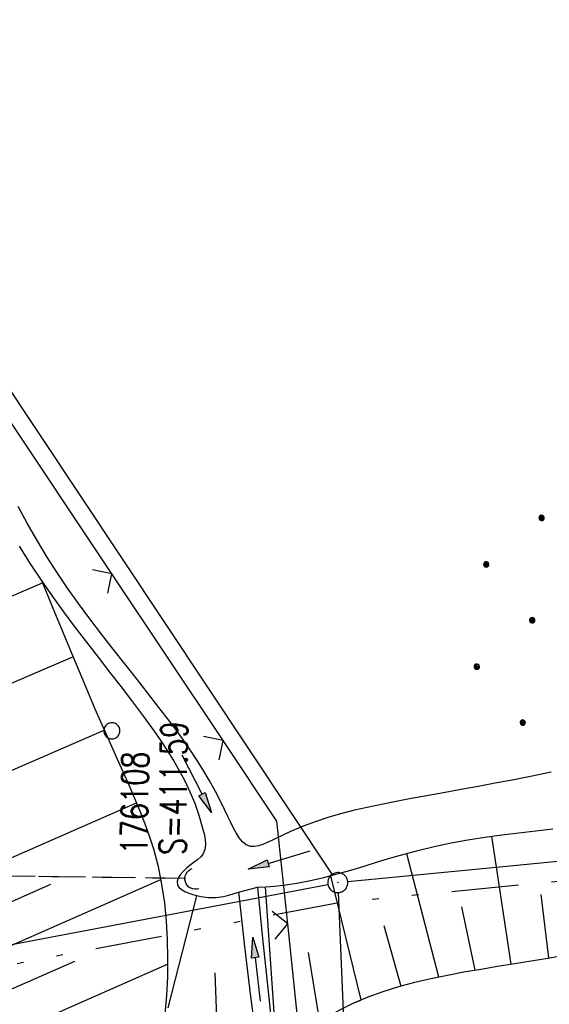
# Model space of a CAD drawing. Extents: x 508513 to 509174, y 450079 to 451036.
# Tile 11 of 51: x 509020 to 509059, y 450207 to 450281. Entities that reach past the tile are written whole.
import ezdxf

# ---------------------------------------------------------------- set-up
doc = ezdxf.new("R2010")
doc.units = 0
doc.header["$LTSCALE"] = 10
doc.header["$MEASUREMENT"] = 0
for name, pattern in [('AUSGEZOGEN', [0]), ('LT00', [0]), ('LT09', [0.54, 0.2, -0.1, 0.02, -0.1, 0.02, -0.1]), ('LT12', [0.4, 0.3, -0.1]), ('STRICHLINIE2', [0.375, 0.25, -0.125])]:
    doc.linetypes.add(name, pattern=pattern)
doc.layers.get('0').update_dxf_attribs({"linetype": 'LT00'})
for name, color, linetype in [('--EK_Haltung', 7, 'STRICHLINIE2'), ('--EK_Schacht-Text', 5, 'LT00'), ('--EL_DFK_AB_L', 21, 'LT00'), ('--EL_DFK_AB_P', 7, 'LT00'), ('--EL_Haltung', 182, 'STRICHLINIE2'), ('DFK_AB_L', 21, 'LT00'), ('DFK_AB_P', 7, 'LT00'), ('DFK_KATASTER', 250, 'LT00'), ('DFK_NUTZUNG', 250, 'LT00'), ('DFK_VERMPKT', 252, 'LT00'), ('DL', 182, 'LT12'), ('GEMARKUNGSGRENZE', 3, 'LT09'), ('PFEIL', 140, 'AUSGEZOGEN'), ('V122_BOESCH', 250, 'LT00'), ('V122_BOSCHUNG', 250, 'LT00'), ('V122_GRABEN', 250, 'LT00'), ('V122_RAUHGE', 250, 'LT00'), ('V122_UK_DURCH', 182, 'LT00'), ('V122_ZAUN', 40, 'LT00'), ('V123_BOESCH', 250, 'LT00')]:
    doc.layers.add(name, color=color, linetype=linetype)
doc.styles.add('schachtbeschriftung', font='romans.shx', dxfattribs={"width": 0.75, "height": 2})

# ---------------------------------------------------------------- blocks, each defined once
blk = doc.blocks.new('SYMB7010')
at = {"color": 0, "linetype": 'ByBlock'}
for points in [[(-0.031408, 0.499213), (-0.093728, 0.49134), (-0.15457, 0.475719), (-0.212975, 0.452595), (-0.268021, 0.422333), (-0.31884, 0.385411), (-0.36463, 0.342411), (-0.40467, 0.29401), (-0.438329, 0.240973), (-0.465074, 0.184136), (-0.484486, 0.124395), (-0.496256, 0.062692), (-0.5002, 0)], [(-0.5002, 0), (-0.496256, -0.062692), (-0.484486, -0.124395), (-0.465075, -0.184136), (-0.438329, -0.240973), (-0.404671, -0.29401), (-0.36463, -0.342411), (-0.31884, -0.385411), (-0.268021, -0.422333), (-0.212975, -0.452595), (-0.154571, -0.475719), (-0.093728, -0.49134), (-0.031408, -0.499213), (0.031408, -0.499213)], [(0.5002, 0), (0.496256, 0.062692), (0.484485, 0.124395), (0.465074, 0.184136), (0.438329, 0.240973), (0.40467, 0.29401), (0.36463, 0.342411), (0.31884, 0.385411), (0.268021, 0.422333), (0.212975, 0.452595), (0.15457, 0.475719), (0.093728, 0.49134), (0.031408, 0.499213), (-0.031408, 0.499213)], [(0.031408, -0.499213), (0.093728, -0.491341), (0.15457, -0.475719), (0.212975, -0.452595), (0.268021, -0.422333), (0.31884, -0.385411), (0.36463, -0.342411), (0.404671, -0.294011), (0.438329, -0.240974), (0.465075, -0.184136), (0.484486, -0.124395), (0.496256, -0.062692), (0.500201, 0)]]:
    blk.add_lwpolyline(points, dxfattribs=at)
blk = doc.blocks.new('Ackerland7')
at = {"layer": 'DFK_NUTZUNG', "color": 0, "linetype": 'ByBlock'}
for p, q in [((-4, 3.928), (-4, 3.67)), ((-3.95, 3.628), (-3.95, 3.97)), ((-3.9, 3.99), (-3.9, 3.607)), ((-3.85, 3.601), (-3.85, 3.997)), ((-3.8, 3.99), (-3.8, 3.607)), ((-3.75, 3.628), (-3.75, 3.97)), ((-3.7, 3.928), (-3.7, 3.67)), ((-3.65, 3.798), (-3.65, 3.8)), ((3.7, 3.929), (3.7, 3.671)), ((3.75, 3.629), (3.75, 3.971)), ((3.8, 3.992), (3.8, 3.608)), ((3.85, 3.602), (3.85, 3.998)), ((3.9, 3.992), (3.9, 3.608)), ((3.95, 3.629), (3.95, 3.971)), ((4, 3.929), (4, 3.671)), ((4.05, 3.799), (4.05, 3.801)), ((-7.85, 0.129), (-7.85, -0.129)), ((-7.8, -0.171), (-7.8, 0.171)), ((-7.75, 0.192), (-7.75, -0.192)), ((-7.7, -0.198), (-7.7, 0.198)), ((-7.65, 0.192), (-7.65, -0.192)), ((-7.6, -0.171), (-7.6, 0.171)), ((-7.55, 0.129), (-7.55, -0.129)), ((-7.5, -0.001), (-7.5, 0.001)), ((-0.15, 0.129), (-0.15, -0.129)), ((-0.1, -0.171), (-0.1, 0.171)), ((-0.05, 0.192), (-0.05, -0.192)), ((0, -0.198), (0, 0.198)), ((0.05, 0.192), (0.05, -0.192)), ((0.1, -0.171), (0.1, 0.171)), ((0.15, 0.129), (0.15, -0.129)), ((0.2, -0.001), (0.2, 0.001)), ((7.55, 0.129), (7.55, -0.129)), ((7.6, -0.171), (7.6, 0.171)), ((7.65, 0.192), (7.65, -0.192)), ((7.7, -0.198), (7.7, 0.198)), ((7.75, 0.192), (7.75, -0.192)), ((7.8, -0.171), (7.8, 0.171)), ((7.85, 0.129), (7.85, -0.129)), ((7.9, -0.001), (7.9, 0.001)), ((-4, -3.671), (-4, -3.929)), ((-3.95, -3.971), (-3.95, -3.629)), ((-3.9, -3.608), (-3.9, -3.992)), ((-3.85, -3.998), (-3.85, -3.602)), ((-3.8, -3.608), (-3.8, -3.992)), ((-3.75, -3.971), (-3.75, -3.629)), ((-3.7, -3.671), (-3.7, -3.929)), ((3.7, -3.671), (3.7, -3.929)), ((3.75, -3.971), (3.75, -3.629)), ((3.8, -3.608), (3.8, -3.992)), ((3.85, -3.998), (3.85, -3.602)), ((3.9, -3.608), (3.9, -3.992)), ((3.95, -3.971), (3.95, -3.629)), ((4, -3.671), (4, -3.929)), ((-3.65, -3.801), (-3.65, -3.799)), ((4.05, -3.801), (4.05, -3.799))]:
    blk.add_line(p, q, dxfattribs=at)
for points in [[(-3.65, 3.799), (-3.67, 3.886), (-3.725, 3.955), (-3.805, 3.994), (-3.894, 3.994), (-3.975, 3.955), (-4.03, 3.886), (-4.05, 3.799), (-4.03, 3.712), (-3.975, 3.642), (-3.894, 3.604), (-3.805, 3.604), (-3.725, 3.642), (-3.67, 3.712), (-3.65, 3.799)], [(4.05, 3.8), (4.03, 3.887), (3.975, 3.956), (3.894, 3.995), (3.805, 3.995), (3.725, 3.956), (3.67, 3.887), (3.65, 3.8), (3.67, 3.713), (3.725, 3.644), (3.805, 3.605), (3.894, 3.605), (3.975, 3.644), (4.03, 3.713), (4.05, 3.8)], [(-7.5, 0), (-7.52, 0.087), (-7.575, 0.156), (-7.655, 0.195), (-7.744, 0.195), (-7.825, 0.156), (-7.88, 0.087), (-7.9, 0)], [(0.2, 0), (0.18, 0.087), (0.125, 0.156), (0.045, 0.195), (-0.044, 0.195), (-0.125, 0.156), (-0.18, 0.087), (-0.2, 0)], [(-0.2, 0), (-0.18, -0.087), (-0.125, -0.156), (-0.044, -0.195), (0.045, -0.195), (0.125, -0.156), (0.18, -0.087), (0.2, 0)], [(7.9, 0), (7.88, 0.087), (7.825, 0.156), (7.744, 0.195), (7.655, 0.195), (7.575, 0.156), (7.52, 0.087), (7.5, 0)], [(7.5, 0), (7.52, -0.087), (7.575, -0.156), (7.655, -0.195), (7.744, -0.195), (7.825, -0.156), (7.88, -0.087), (7.9, 0)], [(-7.9, 0), (-7.88, -0.087), (-7.825, -0.156), (-7.744, -0.195), (-7.655, -0.195), (-7.575, -0.156), (-7.52, -0.087), (-7.5, 0)], [(-3.65, -3.8), (-3.67, -3.713), (-3.725, -3.644), (-3.805, -3.605), (-3.894, -3.605), (-3.975, -3.644), (-4.03, -3.713), (-4.05, -3.8), (-4.03, -3.887), (-3.975, -3.956), (-3.894, -3.995), (-3.805, -3.995), (-3.725, -3.956), (-3.67, -3.887), (-3.65, -3.8)], [(4.05, -3.8), (4.03, -3.713), (3.975, -3.644), (3.894, -3.605), (3.805, -3.605), (3.725, -3.644), (3.67, -3.713), (3.65, -3.8), (3.67, -3.887), (3.725, -3.956), (3.805, -3.995), (3.894, -3.995), (3.975, -3.956), (4.03, -3.887), (4.05, -3.8)]]:
    blk.add_lwpolyline(points, dxfattribs=at)
blk = doc.blocks.new('SYMB0003')
at = {"color": 0, "linetype": 'ByBlock'}
for p, q in [((-0.015712, 0), (0.010166, 0.012015)), ((0, -0.021257), (-0.015712, 0)), ((0.010166, 0.012015), (0, -0.021257))]:
    blk.add_line(p, q, dxfattribs=at)
for points in [[(-0.031395, 0.499013), (-0.093691, 0.491144), (-0.154509, 0.475528), (-0.21289, 0.452414), (-0.267913, 0.422164), (-0.318712, 0.385257), (-0.364484, 0.342274), (-0.404509, 0.293893), (-0.438154, 0.240877), (-0.464888, 0.184062), (-0.484292, 0.124345), (-0.496058, 0.062667), (-0.5, 0)], [(0.5, 0), (0.496057, 0.062667), (0.484292, 0.124345), (0.464888, 0.184062), (0.438153, 0.240877), (0.404509, 0.293893), (0.364484, 0.342274), (0.318712, 0.385257), (0.267913, 0.422164), (0.21289, 0.452414), (0.154509, 0.475528), (0.093691, 0.491144), (0.031395, 0.499013), (-0.031395, 0.499013)], [(-0.5, 0), (-0.496058, -0.062667), (-0.484292, -0.124345), (-0.464888, -0.184062), (-0.438154, -0.240877), (-0.404509, -0.293893), (-0.364485, -0.342274), (-0.318712, -0.385257), (-0.267914, -0.422164), (-0.21289, -0.452414), (-0.154509, -0.475529), (-0.093691, -0.491144), (-0.031395, -0.499014), (0.031395, -0.499014)], [(0.031395, -0.499014), (0.093691, -0.491144), (0.154509, -0.475529), (0.21289, -0.452414), (0.267914, -0.422164), (0.318712, -0.385257), (0.364485, -0.342274), (0.404509, -0.293893), (0.438154, -0.240877), (0.464889, -0.184062), (0.484292, -0.124345), (0.496058, -0.062667), (0.5, 0)]]:
    blk.add_lwpolyline(points, dxfattribs=at)
blk = doc.blocks.new('SYMB0024')
at = {"color": 0, "linetype": 'ByBlock'}
for p, q in [((-0.5, 0.5), (0, 0)), ((0, 0), (0.5, 0.5))]:
    blk.add_line(p, q, dxfattribs=at)
blk = doc.blocks.new('Pfreil3')
at = {"layer": 'PFEIL'}
blk.add_hatch(color=256, dxfattribs=at).paths.add_polyline_path([(-1.549, 0.273), (-1.549, -0.273), (0, 0)])
for p, q in [((-1.549, 0), (-4.831, 0)), ((-1.549, -0.273), (-1.549, 0.273)), ((-1.549, 0.273), (0, 0)), ((0, 0), (-1.549, -0.273))]:
    blk.add_line(p, q, dxfattribs=at)
blk = doc.blocks.new('SYMB1107')
at = {"color": 0, "linetype": 'ByBlock'}
for points in [[(-0.2, 0), (-0.196157, 0.039018), (-0.184776, 0.076537), (-0.166294, 0.111114), (-0.141421, 0.141421), (-0.111114, 0.166294), (-0.076537, 0.184776), (-0.039018, 0.196157), (0, 0.2)], [(0, 0.2), (0.039018, 0.196157), (0.076537, 0.184776), (0.111114, 0.166294), (0.141421, 0.141421), (0.166294, 0.111114), (0.184776, 0.076537), (0.196157, 0.039018), (0.2, 0)]]:
    blk.add_lwpolyline(points, dxfattribs=at)

msp = doc.modelspace()

# ---------------------------------------------------------------- linework, layer by layer
at = {"layer": '--EK_Haltung'}
msp.add_line((509032.056, 450216.708), (508953.176, 450217.72), dxfattribs=at)
at = {"layer": '--EL_DFK_AB_L'}
for p, q in [((509043.025, 450217.024), (508989.176, 450298.054)), ((508964.777, 450201.509), (509042.703, 450216.26)), ((509043.471, 450215.65), (509045.37, 450169.279))]:
    msp.add_line(p, q, dxfattribs=at)
at = {"layer": '--EL_Haltung'}
msp.add_line((509032.056, 450216.708), (508953.176, 450217.72), dxfattribs=at)
at = {"layer": 'DFK_AB_L'}
for p, q in [((509043.025, 450217.024), (508989.176, 450298.054)), ((508964.777, 450201.509), (509042.703, 450216.26)), ((509043.471, 450215.65), (509045.37, 450169.279))]:
    msp.add_line(p, q, dxfattribs=at)
at = {"layer": 'DFK_KATASTER'}
msp.add_line((509044.187, 450216.472), (509083.134, 450220.247), dxfattribs=at)
at = {"layer": 'DL'}
msp.add_line((509032.056, 450216.708), (508953.176, 450217.72), dxfattribs=at)
at = {"layer": 'GEMARKUNGSGRENZE', "ltscale": 2.5, "flags": 128}
msp.add_lwpolyline([(509076.194, 450405.665), (509076.074, 450403.694), (509081.153, 450328.944), (509081.029, 450326.358), (509078.755, 450279.717), (509083.322, 450243.419), (509085.507, 450218.971), (509043.653, 450214.913), (508963.647, 450199.768), (508940.518, 450218.062), (508936.533, 450218.888), (508923.474, 450224.178), (508911.65, 450231.615), (508893.566, 450244.712), (508872.214, 450254.718), (508860.811, 450262.27), (508848.28, 450268.218), (508845.813, 450267.264), (508837.483, 450270.105), (508824.16, 450269.906), (508822.861, 450270.298)], dxfattribs=at)
at = {"layer": 'V122_BOESCH'}
for points in [[(509021.292, 450238.981), (509022.078, 450237.066), (509022.866, 450235.151), (509023.661, 450233.238), (509024.463, 450231.326), (509025.278, 450229.417), (509026.107, 450227.51), (509026.952, 450225.607), (509027.378, 450224.665), (509027.802, 450223.721), (509028.217, 450222.774), (509028.615, 450221.823), (509028.991, 450220.866), (509029.336, 450219.9), (509029.645, 450218.924), (509029.992, 450217.598), (509030.265, 450216.254), (509030.468, 450214.894), (509030.608, 450213.521), (509030.688, 450212.137), (509030.714, 450210.746), (509030.69, 450209.349), (509030.621, 450207.951), (509030.512, 450206.553)], [(509038.79, 450203.065), (509039.231, 450203.518), (509039.675, 450203.966), (509040.127, 450204.401), (509040.588, 450204.82), (509041.523, 450205.571), (509042.505, 450206.241), (509043.533, 450206.838), (509044.601, 450207.367), (509045.705, 450207.835), (509046.843, 450208.249), (509048.009, 450208.613), (509049.2, 450208.936), (509050.412, 450209.222), (509051.641, 450209.479), (509052.883, 450209.712), (509054.134, 450209.929), (509055.391, 450210.134), (509056.649, 450210.335), (509057.904, 450210.537), (509059.152, 450210.748), (509060.391, 450210.972)]]:
    msp.add_lwpolyline(points, dxfattribs=at)
at = {"layer": 'V122_BOSCHUNG'}
for p, q in [((509006.096, 450232.319), (509021.342, 450238.86)), ((509008.46, 450226.805), (509023.63, 450233.313)), ((509010.849, 450221.272), (509025.972, 450227.818)), ((509013.268, 450215.737), (509028.389, 450222.369)), ((509054.938, 450219.868), (509056.384, 450210.292)), ((509048.571, 450218.587), (509050.988, 450209.346)), ((509015.695, 450210.235), (509030.197, 450216.624)), ((509042.895, 450216.909), (509045.169, 450207.616)), ((509014.483, 450212.98), (509021.964, 450216.275)), ((509038.015, 450216.09), (509038.908, 450203.187)), ((509032.87, 450215.422), (509030.731, 450207.033)), ((509058.631, 450215.508), (509059.211, 450210.758)), ((509052.705, 450214.593), (509053.685, 450209.853)), ((509046.886, 450213.178), (509048.157, 450208.656)), ((509016.909, 450207.492), (509023.758, 450210.509)), ((509041.226, 450211.16), (509042.085, 450205.967)), ((509018.124, 450204.749), (509030.711, 450210.294)), ((509034.255, 450209.647), (509034.447, 450204.018))]:
    msp.add_line(p, q, dxfattribs=at)
at = {"layer": 'V122_GRABEN'}
msp.add_line((509036.105, 450215.711), (509037.431, 450216.051), dxfattribs=at)
for points in [[(509059.409, 450224.668), (509058.579, 450224.501), (509057.743, 450224.33), (509056.488, 450224.081), (509055.216, 450223.838), (509053.933, 450223.6), (509052.644, 450223.365), (509051.356, 450223.131), (509050.074, 450222.898), (509048.803, 450222.663), (509047.55, 450222.426), (509046.586, 450222.236), (509045.631, 450222.036), (509044.682, 450221.818), (509043.733, 450221.576), (509042.78, 450221.302), (509041.82, 450220.988), (509040.847, 450220.628), (509039.857, 450220.213), (509038.845, 450219.737), (509038.501, 450219.565), (509038.159, 450219.4), (509037.824, 450219.258), (509037.5, 450219.153), (509037.192, 450219.1), (509036.905, 450219.116), (509036.593, 450219.237), (509036.313, 450219.457), (509036.06, 450219.759), (509035.827, 450220.123), (509035.61, 450220.531), (509035.403, 450220.963), (509035.201, 450221.4), (509034.746, 450222.348), (509034.288, 450223.236), (509033.825, 450224.073), (509033.356, 450224.866), (509032.88, 450225.624), (509032.396, 450226.354), (509031.902, 450227.064), (509031.397, 450227.762), (509030.879, 450228.456), (509030.066, 450229.52), (509029.227, 450230.595), (509028.371, 450231.68), (509027.503, 450232.777), (509026.63, 450233.886), (509025.76, 450235.008), (509024.898, 450236.145), (509024.051, 450237.295), (509023.226, 450238.462), (509022.43, 450239.644), (509021.661, 450240.853), (509020.923, 450242.076), (509020.212, 450243.311), (509019.524, 450244.556)], [(509019.605, 450241.599), (509020.433, 450240.282), (509021.292, 450238.981), (509022.101, 450237.818), (509022.932, 450236.668), (509023.781, 450235.53), (509024.641, 450234.402), (509025.507, 450233.283), (509026.371, 450232.169), (509027.229, 450231.059), (509028.074, 450229.95), (509028.9, 450228.842), (509029.702, 450227.731), (509030.199, 450227.015), (509030.681, 450226.292), (509031.143, 450225.555), (509031.583, 450224.798), (509031.997, 450224.013), (509032.382, 450223.196), (509032.735, 450222.341), (509033.052, 450221.44), (509033.33, 450220.487), (509033.433, 450220.064), (509033.509, 450219.645), (509033.538, 450219.244), (509033.501, 450218.877), (509033.378, 450218.558), (509033.198, 450218.331), (509032.962, 450218.128), (509032.686, 450217.928), (509032.39, 450217.709), (509032.123, 450217.486), (509031.874, 450217.242), (509031.662, 450216.986), (509031.507, 450216.728), (509031.427, 450216.479), (509031.443, 450216.247), (509031.558, 450216.051), (509031.752, 450215.88), (509032.003, 450215.732), (509032.29, 450215.606), (509032.59, 450215.501), (509033.199, 450215.349), (509033.778, 450215.281), (509034.337, 450215.29), (509034.888, 450215.369), (509035.292, 450215.465), (509035.698, 450215.582), (509036.105, 450215.711)], [(509037.431, 450216.051), (509038.071, 450216.094), (509038.709, 450216.143), (509039.345, 450216.207), (509040.371, 450216.353), (509041.389, 450216.547), (509042.399, 450216.782), (509043.405, 450217.047), (509044.407, 450217.335), (509045.407, 450217.637), (509046.407, 450217.945), (509047.408, 450218.25), (509048.412, 450218.542), (509049.42, 450218.815), (509050.664, 450219.112), (509051.916, 450219.371), (509053.175, 450219.598), (509054.439, 450219.796), (509055.706, 450219.973), (509056.976, 450220.132), (509058.247, 450220.28), (509059.517, 450220.42)]]:
    msp.add_lwpolyline(points, dxfattribs=at)
at = {"layer": 'V122_RAUHGE'}
for points in [[(509037.694, 450202.253), (509037.441, 450204.127), (509037.191, 450206.001), (509036.947, 450207.875), (509036.712, 450209.751), (509036.489, 450211.628), (509036.337, 450212.989), (509036.189, 450214.35), (509036.045, 450215.711)], [(509037.431, 450216.051), (509037.608, 450214.255), (509037.788, 450212.458), (509038.03, 450210.109), (509038.279, 450207.761), (509038.533, 450205.413), (509038.79, 450203.065)]]:
    msp.add_lwpolyline(points, dxfattribs=at)
at = {"layer": 'V122_ZAUN'}
for p, q in [((509026.541, 450239.533), (509018.226, 450252.017)), ((509034.856, 450227.049), (509026.541, 450239.533))]:
    msp.add_line(p, q, dxfattribs=at)
for points in [[(509039.695, 450213.311), (509038.888, 450220.995), (509034.856, 450227.049)], [(509041.288, 450198.396), (509041.147, 450199.647), (509041.011, 450200.779), (509039.695, 450213.311)]]:
    msp.add_lwpolyline(points, dxfattribs=at)
at = {"layer": 'V123_BOESCH'}
msp.add_lwpolyline([(509038.79, 450203.065), (509039.231, 450203.518), (509039.675, 450203.966), (509040.127, 450204.401), (509040.588, 450204.82), (509041.523, 450205.57), (509042.505, 450206.241), (509043.533, 450206.838), (509044.601, 450207.367), (509045.17, 450207.608)], dxfattribs=at)

# ---------------------------------------------------------------- block references
at = {"layer": '--EL_DFK_AB_P', "xscale": 1.500000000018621, "yscale": 1.5, "zscale": 1.5, "rotation": 264.7377099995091}
msp.add_blockref('SYMB0003', (509043.44, 450216.399), dxfattribs=at)
at = {"layer": 'DFK_AB_P', "xscale": 1.500000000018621, "yscale": 1.5, "zscale": 1.5, "rotation": 264.7377099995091}
msp.add_blockref('SYMB0003', (509043.44, 450216.399), dxfattribs=at)
at = {"layer": 'DFK_NUTZUNG', "rotation": 264.7376999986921}
msp.add_blockref('Ackerland7', (509057.981, 450236.048), dxfattribs=at)
at = {"layer": 'DFK_VERMPKT', "xscale": 1.200000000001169, "yscale": 1.200000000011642, "zscale": 1.2, "rotation": 264.7377100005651}
msp.add_blockref('SYMB7010', (509026.54, 450227.77), dxfattribs=at)
at = {"layer": 'PFEIL'}
for p, rotation in [((509033.992, 450221.65), 297.1237914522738), ((509036.747, 450217.402), 196.4959826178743), ((509037.086, 450212.321), 96.58637507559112)]:
    msp.add_blockref('Pfreil3', p, dxfattribs=dict(at, rotation=rotation))
at = {"layer": 'V122_UK_DURCH', "xscale": 3.999999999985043, "yscale": 4.000000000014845, "zscale": 4, "rotation": 107.9839550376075}
msp.add_blockref('SYMB1107', (509032.806, 450216.699), dxfattribs=at)
at = {"layer": 'V122_ZAUN', "yscale": 2.1, "zscale": 2.1}
for p, xscale, rotation in [((509026.541, 450239.533), 2.1, 123.66475), ((509034.856, 450227.049), 2.1, 123.66475), ((509039.695, 450213.311), 2.099999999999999, 95.99474000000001)]:
    msp.add_blockref('SYMB0024', p, dxfattribs=dict(at, xscale=xscale, rotation=rotation))

# ---------------------------------------------------------------- texts
at = {"layer": '--EK_Schacht-Text', "style": 'schachtbeschriftung', "width": 0.75}
for s, p in [('S=411.59', (509032.079, 450218.457)), ('176108', (509029.199, 450218.494))]:
    msp.add_text(s, height=2, rotation=-270.73593, dxfattribs=at).set_placement(p)

doc.saveas('drawing.dxf')
